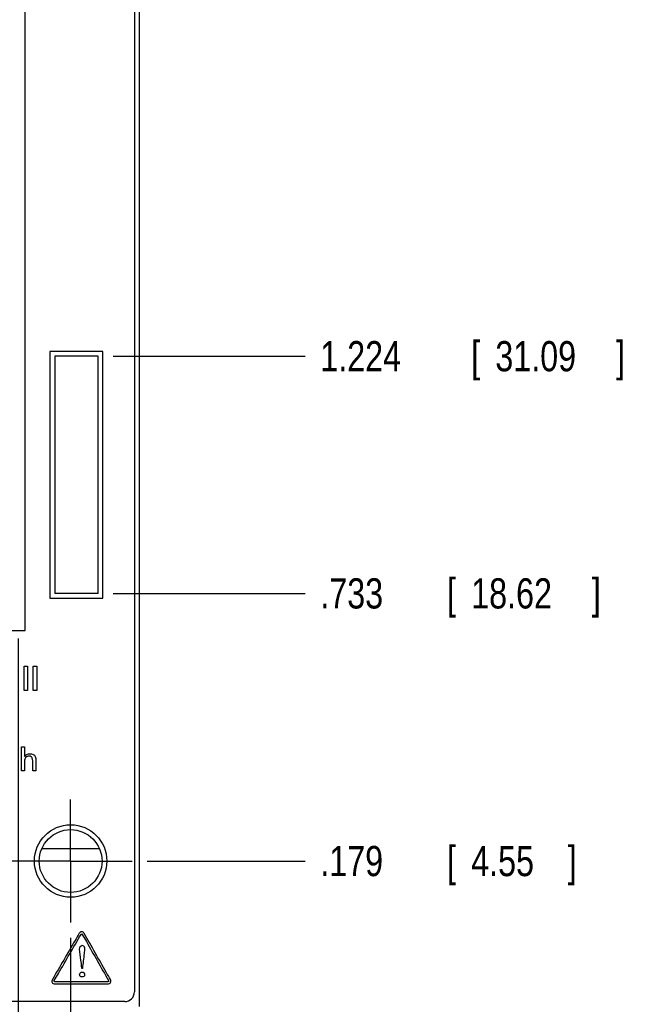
# Model space of a CAD drawing. Header units: inches. Extents: x 0 to 34, y 0 to 22.
# Tile 10 of 41: x 14.5 to 17.1, y 6.9 to 11. Entities that reach past the tile are written whole.
import ezdxf

# ---------------------------------------------------------------- set-up
doc = ezdxf.new("R2010")
doc.units = ezdxf.units.IN
doc.header["$LTSCALE"] = 1.87
doc.header["$MEASUREMENT"] = 0
doc.linetypes.add('CENTER', pattern=[0.6, 0.375, -0.075, 0.075, -0.075])
doc.layers.get('0').update_dxf_attribs({"linetype": 'CONTINUOUS'})
for name, color, linetype in [('COSMETIC', 7, 'CONTINUOUS'), ('DATUMCURVES', 7, 'CONTINUOUS'), ('DEFAULT_1', 7, 'CENTER'), ('DIMENSIONS', 7, 'CONTINUOUS')]:
    doc.layers.add(name, color=color, linetype=linetype)
doc.styles.get("Standard").update_dxf_attribs({"font": 'txt', "width": 0.8})
doc.dimstyles.new('DIMSTYLE_1', dxfattribs={"dimtxt": 0.125, "dimasz": 0.18, "dimexe": 0.18, "dimexo": 0.0625, "dimgap": 0.09, "dimtad": 0, "dimtih": 1, "dimtoh": 1, "dimdec": 3, "dimlfac": 0.5, "dimzin": 4, "dimdsep": 46, "dimtxsty": 'STANDARD', "dimblk": '_FILLED', "dimblk1": '_FILLED', "dimblk2": '_FILLED', "dimcen": 0.09, "dimadec": 0, "dimazin": 0, "dimtp": 0.001, "dimtm": 0.001, "dimtfac": 1, "dimtdec": 3, "dimtofl": 0, "dimtmove": 0, "dimatfit": 3, "dimldrblk": '_FILLED', "dimfxl": 1, "dimtolj": 1, "dimtzin": 4, "dimarcsym": 0})

# ---------------------------------------------------------------- blocks, each defined once
blk = doc.blocks.new('*D7')
at = {"layer": 'DIMENSIONS', "color": 2, "linetype": 'CONTINUOUS'}
blk.add_line((15.0168, 7.5119), (15.6708, 7.5119), dxfattribs=at)
at = {"layer": 'DIMENSIONS', "color": 2, "linetype": 'CONTINUOUS', "width": 0.8}
for s, p in [('[', (16.2583, 7.4494)), (']', (16.7583, 7.4494)), ('.179', (15.7333, 7.4494)), ('4.55', (16.3583, 7.4494))]:
    blk.add_text(s, height=0.125, dxfattribs=at).set_placement(p)
blk = doc.blocks.new('_FILLED')
at = {"color": 0, "linetype": 'BYBLOCK'}
blk.add_solid([(0, 0), (-1, 0.174), (-1, -0.174)], dxfattribs=at)
blk = doc.blocks.new('*D8')
at = {"layer": 'DIMENSIONS', "color": 2, "linetype": 'CONTINUOUS'}
blk.add_line((14.8758, 8.6199), (15.6708, 8.6199), dxfattribs=at)
at = {"layer": 'DIMENSIONS', "color": 2, "linetype": 'CONTINUOUS', "width": 0.8}
for s, p in [('.733', (15.7333, 8.5574)), ('[', (16.2583, 8.5574)), ('18.62', (16.3583, 8.5574)), (']', (16.8583, 8.5574))]:
    blk.add_text(s, height=0.125, dxfattribs=at).set_placement(p)
blk = doc.blocks.new('*D9')
at = {"layer": 'DIMENSIONS', "color": 2, "linetype": 'CONTINUOUS'}
blk.add_line((14.8758, 9.6019), (15.6708, 9.6019), dxfattribs=at)
at = {"layer": 'DIMENSIONS', "color": 2, "linetype": 'CONTINUOUS', "width": 0.8}
for s, p in [('1.224', (15.7333, 9.5394)), ('[', (16.3583, 9.5394)), ('31.09', (16.4583, 9.5394)), (']', (16.9583, 9.5394))]:
    blk.add_text(s, height=0.125, dxfattribs=at).set_placement(p)
blk = doc.blocks.new('*D11')
at = {"layer": 'DIMENSIONS', "color": 2, "linetype": 'CONTINUOUS'}
blk.add_line((14.8758, 15.4859), (15.6708, 15.4859), dxfattribs=at)
at = {"layer": 'DIMENSIONS', "color": 2, "linetype": 'CONTINUOUS', "width": 0.8}
for s, p in [('4.166', (15.7333, 15.4234)), ('[', (16.3583, 15.4234)), ('105.82', (16.4583, 15.4234)), (']', (17.0583, 15.4234))]:
    blk.add_text(s, height=0.125, dxfattribs=at).set_placement(p)
blk = doc.blocks.new('*D12')
at = {"layer": 'DIMENSIONS', "color": 2, "linetype": 'CONTINUOUS'}
blk.add_line((14.8758, 14.5039), (15.6708, 14.5039), dxfattribs=at)
at = {"layer": 'DIMENSIONS', "color": 2, "linetype": 'CONTINUOUS', "width": 0.8}
for s, p in [('3.675', (15.7333, 14.4414)), ('[', (16.3583, 14.4414)), ('93.35', (16.4583, 14.4414)), (']', (16.9583, 14.4414))]:
    blk.add_text(s, height=0.125, dxfattribs=at).set_placement(p)
blk = doc.blocks.new('*D15')
at = {"layer": 'DIMENSIONS', "color": 2, "linetype": 'CONTINUOUS'}
blk.add_line((14.7698, 16.7939), (15.6708, 16.7939), dxfattribs=at)
at = {"layer": 'DIMENSIONS', "color": 2, "linetype": 'CONTINUOUS', "width": 0.8}
for s, p in [('4.820', (15.7333, 16.7314)), ('[', (16.3583, 16.7314)), ('122.43', (16.4583, 16.7314)), (']', (17.0583, 16.7314))]:
    blk.add_text(s, height=0.125, dxfattribs=at).set_placement(p)
blk = doc.blocks.new('*D16')
at = {"layer": 'DIMENSIONS', "color": 2, "linetype": 'CONTINUOUS'}
blk.add_line((15.0458, 17.0379), (15.6708, 17.0379), dxfattribs=at)
at = {"layer": 'DIMENSIONS', "color": 2, "linetype": 'CONTINUOUS', "width": 0.8}
for s, p in [('4.942', (15.7333, 16.9754)), ('[', (16.3583, 16.9754)), ('125.53', (16.4583, 16.9754)), (']', (17.0583, 16.9754))]:
    blk.add_text(s, height=0.125, dxfattribs=at).set_placement(p)
blk = doc.blocks.new('*D18')
at = {"layer": 'DIMENSIONS', "color": 2, "linetype": 'CONTINUOUS'}
blk.add_line((14.4813, 8.4334), (14.4813, 6.1664), dxfattribs=at)
at = {"layer": 'DIMENSIONS', "color": 2, "linetype": 'CONTINUOUS', "width": 0.8}
for s, p in [(']', (14.5438, 6.0039)), ('6.17', (14.5438, 5.6039)), ('[', (14.5438, 5.5039)), ('.243', (14.5438, 4.9789))]:
    blk.add_text(s, height=0.125, rotation=90, dxfattribs=at).set_placement(p)
blk = doc.blocks.new('*D19')
at = {"layer": 'DIMENSIONS', "color": 2, "linetype": 'CONTINUOUS'}
blk.add_line((14.6993, 7.1944), (14.6993, 6.1664), dxfattribs=at)
at = {"layer": 'DIMENSIONS', "color": 2, "linetype": 'CONTINUOUS', "width": 0.8}
for s, p in [(']', (14.7618, 6.0039)), ('8.94', (14.7618, 5.6039)), ('[', (14.7618, 5.5039)), ('.352', (14.7618, 4.9789))]:
    blk.add_text(s, height=0.125, rotation=90, dxfattribs=at).set_placement(p)

msp = doc.modelspace()

# ---------------------------------------------------------------- linework, layer by layer
at = {"color": 7, "linetype": 'CONTINUOUS'}
for p, q in [((14.9833, 17.0379), (14.9833, 6.9099)), ((14.9633, 16.9779), (14.9633, 6.9699)), ((14.5113, 8.4659), (14.5113, 15.4799)), ((14.8333, 9.6219), (14.6133, 9.6219)), ((14.6133, 9.6219), (14.6133, 8.5999)), ((14.8333, 8.5999), (14.8333, 9.6219)), ((14.8133, 9.6019), (14.6333, 9.6019)), ((14.6333, 9.6019), (14.6333, 8.6199)), ((14.8133, 8.6199), (14.8133, 9.6019)), ((14.8133, 8.6199), (14.6333, 8.6199)), ((14.6133, 8.5999), (14.8333, 8.5999)), ((13.5573, 8.4659), (14.5113, 8.4659)), ((14.9233, 6.9299), (14.2553, 6.9299))]:
    msp.add_line(p, q, dxfattribs=at)
for radius in [0.15, 0.13]:
    msp.add_circle((14.6993, 7.5119), radius, dxfattribs=at)
msp.add_arc((14.9233, 6.9699), 0.04, 270, 360, dxfattribs=at)
at = {"layer": 'COSMETIC', "color": 4, "linetype": 'CONTINUOUS'}
msp.add_line((14.5817, 7.5639), (14.8169, 7.5639), dxfattribs=at)
at = {"layer": 'DATUMCURVES', "color": 40, "linetype": 'CONTINUOUS'}
for points, knots in [([(14.5062, 8.3187, -0.0245), (14.507, 8.3187, -0.0245), (14.5116, 8.3187, -0.0245), (14.5162, 8.3187, -0.0245), (14.5201, 8.3187, -0.0245)], [0, 0, 0, 0, 0.15625, 1, 1, 1, 1]), ([(14.5062, 8.2183, -0.0245), (14.5062, 8.2235, -0.0245), (14.5062, 8.257, -0.0245), (14.5062, 8.2905, -0.0245), (14.5062, 8.3187, -0.0245)], [0, 0, 0, 0, 0.15625, 1, 1, 1, 1]), ([(14.5201, 8.3187, -0.0245), (14.5201, 8.3135, -0.0245), (14.5201, 8.28, -0.0245), (14.5201, 8.2465, -0.0245), (14.5201, 8.2183, -0.0245)], [0, 0, 0, 0, 0.15625, 1, 1, 1, 1]), ([(14.5448, 8.3187, -0.0245), (14.5456, 8.3187, -0.0245), (14.5502, 8.3187, -0.0245), (14.5548, 8.3187, -0.0245), (14.5588, 8.3187, -0.0245)], [0, 0, 0, 0, 0.15625, 1, 1, 1, 1]), ([(14.5448, 8.2183, -0.0245), (14.5448, 8.2235, -0.0245), (14.5448, 8.257, -0.0245), (14.5448, 8.2905, -0.0245), (14.5448, 8.3187, -0.0245)], [0, 0, 0, 0, 0.15625, 1, 1, 1, 1]), ([(14.5588, 8.3187, -0.0245), (14.5588, 8.3135, -0.0245), (14.5588, 8.28, -0.0245), (14.5588, 8.2465, -0.0245), (14.5588, 8.2183, -0.0245)], [0, 0, 0, 0, 0.15625, 1, 1, 1, 1]), ([(14.5201, 8.2183, -0.0245), (14.5194, 8.2183, -0.0245), (14.5148, 8.2183, -0.0245), (14.5101, 8.2183, -0.0245), (14.5062, 8.2183, -0.0245)], [0, 0, 0, 0, 0.15625, 1, 1, 1, 1]), ([(14.5588, 8.2183, -0.0245), (14.558, 8.2183, -0.0245), (14.5534, 8.2183, -0.0245), (14.5488, 8.2183, -0.0245), (14.5448, 8.2183, -0.0245)], [0, 0, 0, 0, 0.15625, 1, 1, 1, 1]), ([(14.4952, 7.9852, -0.0245), (14.4959, 7.9852, -0.0245), (14.5003, 7.9852, -0.0245), (14.5047, 7.9852, -0.0245), (14.5084, 7.9852, -0.0245)], [0, 0, 0, 0, 0.15625, 1, 1, 1, 1]), ([(14.4952, 7.885, -0.0245), (14.4952, 7.8902, -0.0245), (14.4952, 7.9236, -0.0245), (14.4952, 7.957, -0.0245), (14.4952, 7.9852, -0.0245)], [0, 0, 0, 0, 0.15625, 1, 1, 1, 1]), ([(14.5084, 7.9852, -0.0245), (14.5084, 7.9831, -0.0245), (14.5084, 7.9695, -0.0245), (14.5084, 7.9559, -0.0245), (14.5084, 7.9445, -0.0245)], [0, 0, 0, 0, 0.15625, 1, 1, 1, 1]), ([(14.5084, 7.9445, -0.0245), (14.5105, 7.9481, -0.0245), (14.5177, 7.9542, -0.0245), (14.5343, 7.9579, -0.0245), (14.5557, 7.9493, -0.0245), (14.5554, 7.9341, -0.0245), (14.5554, 7.9286, -0.0245)], [0, 0, 0, 0, 0.187046, 0.390508, 0.755776, 1, 1, 1, 1]), ([(14.5421, 7.9263, -0.0245), (14.5421, 7.9304, -0.0245), (14.5419, 7.9372, -0.0245), (14.5357, 7.945, -0.0245), (14.5278, 7.9464, -0.0245), (14.5209, 7.9455, -0.0245), (14.515, 7.9424, -0.0245), (14.5101, 7.9371, -0.0245), (14.5084, 7.9294, -0.0245), (14.5084, 7.9245, -0.0245), (14.5084, 7.922, -0.0245)], [0, 0, 0, 0, 0.196371, 0.306609, 0.448917, 0.551808, 0.636553, 0.761995, 0.880424, 1, 1, 1, 1]), ([(14.5084, 7.922, -0.0245), (14.5084, 7.92, -0.0245), (14.5084, 7.9077, -0.0245), (14.5084, 7.8954, -0.0245), (14.5084, 7.885, -0.0245)], [0, 0, 0, 0, 0.15625, 1, 1, 1, 1]), ([(14.5421, 7.885, -0.0245), (14.5421, 7.8871, -0.0245), (14.5421, 7.9009, -0.0245), (14.5421, 7.9147, -0.0245), (14.5421, 7.9263, -0.0245)], [0, 0, 0, 0, 0.15625, 1, 1, 1, 1]), ([(14.5554, 7.9286, -0.0245), (14.5554, 7.9264, -0.0245), (14.5554, 7.9118, -0.0245), (14.5554, 7.8973, -0.0245), (14.5554, 7.885, -0.0245)], [0, 0, 0, 0, 0.15625, 1, 1, 1, 1]), ([(14.5084, 7.885, -0.0245), (14.5077, 7.885, -0.0245), (14.5033, 7.885, -0.0245), (14.4989, 7.885, -0.0245), (14.4952, 7.885, -0.0245)], [0, 0, 0, 0, 0.15625, 1, 1, 1, 1]), ([(14.5554, 7.885, -0.0245), (14.5547, 7.885, -0.0245), (14.5503, 7.885, -0.0245), (14.5458, 7.885, -0.0245), (14.5421, 7.885, -0.0245)], [0, 0, 0, 0, 0.15625, 1, 1, 1, 1]), ([(14.7553, 7.2125, -0.0245), (14.7533, 7.2161, -0.0245), (14.7452, 7.2226, -0.0245), (14.737, 7.2161, -0.0245), (14.7349, 7.2126, -0.0245)], [0, 0, 0, 0, 0.497897, 1, 1, 1, 1]), ([(14.7349, 7.2126, -0.0245), (14.7291, 7.2026, -0.0245), (14.692, 7.1388, -0.0245), (14.6549, 7.0751, -0.0245), (14.6236, 7.0213, -0.0245)], [0, 0, 0, 0, 0.15625, 1, 1, 1, 1]), ([(14.6313, 7.0168, -0.0245), (14.6371, 7.0268, -0.0245), (14.6742, 7.0906, -0.0245), (14.7113, 7.1544, -0.0245), (14.7425, 7.2082, -0.0245)], [0, 0, 0, 0, 0.15625, 1, 1, 1, 1]), ([(14.7425, 7.2082, -0.0245), (14.7431, 7.2092, -0.0245), (14.7452, 7.2118, -0.0245), (14.7471, 7.2091, -0.0245), (14.7476, 7.2082, -0.0245)], [0, 0, 0, 0, 0.5091, 1, 1, 1, 1]), ([(14.7476, 7.2082, -0.0245), (14.7533, 7.1982, -0.0245), (14.7895, 7.1345, -0.0245), (14.8257, 7.0707, -0.0245), (14.8562, 7.0169, -0.0245)], [0, 0, 0, 0, 0.15625, 1, 1, 1, 1]), ([(14.864, 7.0213, -0.0245), (14.8583, 7.0312, -0.0245), (14.8221, 7.095, -0.0245), (14.7858, 7.1587, -0.0245), (14.7553, 7.2125, -0.0245)], [0, 0, 0, 0, 0.15625, 1, 1, 1, 1]), ([(14.7437, 7.088, -0.0245), (14.7433, 7.0926, -0.0245), (14.7409, 7.1123, -0.0245), (14.7366, 7.1318, -0.0245), (14.7366, 7.147, -0.0245)], [0, 0, 0, 0, 0.231528, 1, 1, 1, 1]), ([(14.7465, 7.1631, -0.0245), (14.7503, 7.1631, -0.0245), (14.759, 7.1558, -0.0245), (14.7572, 7.146, -0.0245), (14.7565, 7.1407, -0.0245)], [0, 0, 0, 0, 0.411883, 1, 1, 1, 1]), ([(14.7565, 7.1407, -0.0245), (14.7561, 7.1369, -0.0245), (14.7532, 7.1125, -0.0245), (14.7503, 7.088, -0.0245), (14.7479, 7.0674, -0.0245)], [0, 0, 0, 0, 0.15625, 1, 1, 1, 1]), ([(14.7366, 7.0417, -0.0245), (14.7366, 7.0445, -0.0245), (14.7388, 7.0499, -0.0245), (14.747, 7.0531, -0.0245), (14.7551, 7.0498, -0.0245), (14.7573, 7.0441, -0.0245), (14.7573, 7.0414, -0.0245), (14.7573, 7.0413, -0.0245)], [0, 0, 0, 0, 0.240461, 0.480922, 0.732986, 0.98505, 1, 1, 1, 1]), ([(14.7454, 7.0674, -0.0245), (14.7453, 7.0685, -0.0245), (14.7447, 7.0753, -0.0245), (14.7442, 7.0822, -0.0245), (14.7437, 7.088, -0.0245)], [0, 0, 0, 0, 0.15625, 1, 1, 1, 1]), ([(14.6338, 7.0124, -0.0245), (14.6327, 7.0124, -0.0245), (14.6293, 7.0128, -0.0245), (14.6307, 7.0158, -0.0245), (14.6313, 7.0168, -0.0245)], [0, 0, 0, 0, 0.500302, 1, 1, 1, 1]), ([(14.8536, 7.0124, -0.0245), (14.8421, 7.0124, -0.0245), (14.7689, 7.0124, -0.0245), (14.6956, 7.0124, -0.0245), (14.6338, 7.0124, -0.0245)], [0, 0, 0, 0, 0.15625, 1, 1, 1, 1]), ([(14.7573, 7.0413, -0.0245), (14.7572, 7.0384, -0.0245), (14.7541, 7.0332, -0.0245), (14.7472, 7.0313, -0.0245), (14.741, 7.0329, -0.0245), (14.7374, 7.0368, -0.0245), (14.7366, 7.0401, -0.0245), (14.7366, 7.0417, -0.0245)], [0, 0, 0, 0, 0.254792, 0.522323, 0.761162, 0.880581, 1, 1, 1, 1]), ([(14.8536, 7.0036, -0.0245), (14.8577, 7.0036, -0.0245), (14.8673, 7.0074, -0.0245), (14.866, 7.0177, -0.0245), (14.864, 7.0213, -0.0245)], [0, 0, 0, 0, 0.500653, 1, 1, 1, 1]), ([(14.6338, 7.0036, -0.0245), (14.6453, 7.0036, -0.0245), (14.7185, 7.0036, -0.0245), (14.7918, 7.0036, -0.0245), (14.8536, 7.0036, -0.0245)], [0, 0, 0, 0, 0.15625, 1, 1, 1, 1])]:
    msp.add_open_spline(points, degree=3, knots=knots, dxfattribs=at)
for points in [[(14.7366, 7.147, -0.0245), (14.7366, 7.1533, -0.0245), (14.7403, 7.1631, -0.0245), (14.7465, 7.1631, -0.0245)], [(14.7479, 7.0674, -0.0245), (14.7471, 7.0674, -0.0245), (14.7462, 7.0674, -0.0245), (14.7454, 7.0674, -0.0245)], [(14.6236, 7.0213, -0.0245), (14.6216, 7.0177, -0.0245), (14.6208, 7.0126, -0.0245), (14.6229, 7.0091, -0.0245)], [(14.857, 7.0135, -0.0245), (14.8564, 7.0125, -0.0245), (14.8548, 7.0124, -0.0245), (14.8536, 7.0124, -0.0245)], [(14.8562, 7.0169, -0.0245), (14.8568, 7.0159, -0.0245), (14.8576, 7.0145, -0.0245), (14.857, 7.0135, -0.0245)], [(14.6229, 7.0091, -0.0245), (14.6249, 7.0055, -0.0245), (14.6297, 7.0036, -0.0245), (14.6338, 7.0036, -0.0245)]]:
    msp.add_open_spline(points, degree=3, dxfattribs=at)
at = {"layer": 'DEFAULT_1', "color": 7, "linetype": 'CENTER'}
for q in [(14.6993, 7.7669), (14.4443, 7.5119), (14.9543, 7.5119), (14.6993, 7.2569)]:
    msp.add_line((14.6993, 7.5119), q, dxfattribs=at)

# ---------------------------------------------------------------- dimensions: what is measured, and where the dimension line sits
at = {"layer": 'DIMENSIONS', "color": 2, "linetype": 'CONTINUOUS'}
for feature_location, offset, dtype, origin, picture, middle in [((15.0458, 17.0379), (0.625, 0), 0, (14.9833, 7.1539), '*D16', (16.4458, 17.0379)), ((14.7698, 16.7939), (0.901, 0), 0, (14.7073, 7.1539), '*D15', (16.4458, 16.7939)), ((14.8758, 15.4859), (0.795, 0), 0, (14.8133, 7.1539), '*D11', (16.4458, 15.4859)), ((14.8758, 14.5039), (0.795, 0), 0, (14.8133, 7.1539), '*D12', (16.3958, 14.5039)), ((14.8758, 9.6019), (0.795, 0), 0, (14.8133, 7.1539), '*D9', (16.3958, 9.6019)), ((14.8758, 8.6199), (0.795, 0), 0, (14.8133, 7.1539), '*D8', (16.3458, 8.6199)), ((14.4813, 8.4334), (0, -2.267), 1, (13.9953, 8.4959), '*D18', (14.4813, 5.5414)), ((15.0168, 7.5119), (0.654, 0), 0, (14.9543, 7.1539), '*D7', (16.2958, 7.5119)), ((14.6993, 7.1944), (0, -1.028), 1, (13.9953, 7.2569), '*D19', (14.6993, 5.5414))]:
    dim = msp.add_ordinate_dim(feature_location=feature_location, offset=offset, dtype=dtype, origin=origin, dimstyle='DIMSTYLE_1', dxfattribs=at)
    dim.commit()
    dim.dimension.update_dxf_attribs({"geometry": picture, "text_midpoint": middle})

doc.saveas('drawing.dxf')
